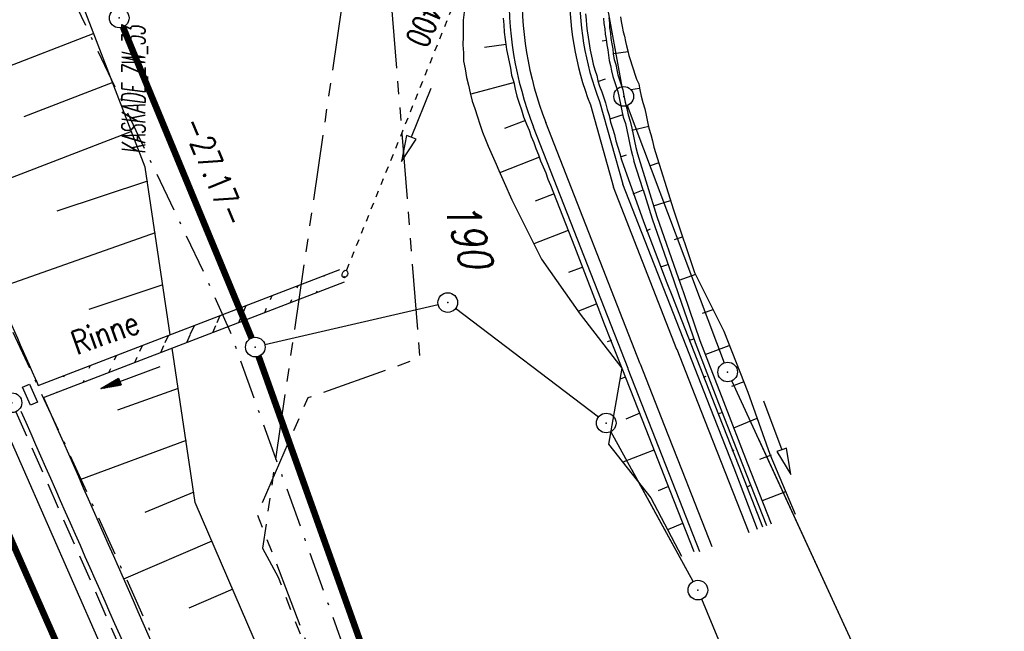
# Model space of a CAD drawing. Extents: x 447258 to 447844, y 441190 to 442763.
# Tile 34 of 123: x 447643 to 447718, y 441477 to 441524. Entities that reach past the tile are written whole.
import ezdxf

# ---------------------------------------------------------------- set-up
doc = ezdxf.new("R2010")
doc.units = 0
doc.header["$LTSCALE"] = 2
doc.header["$MEASUREMENT"] = 0
for name, pattern in [('AUSGEZOGEN', [0]), ('BAB-FM2', [2.6, 1.5, -0.5, 0.1, -0.5]), ('GESTRICH-X2', [1.5, 1, -0.5]), ('PHANTOMX2', [5, 2.5, -0.5, 0.5, -0.5, 0.5, -0.5]), ('STRICHLINIEX2', [0.5, 0.25, -0.25])]:
    doc.linetypes.add(name, pattern=pattern)
doc.layers.get('0').update_dxf_attribs({"linetype": 'AUSGEZOGEN'})
for name, color, linetype in [('207-ABSTAND', 8, 'AUSGEZOGEN'), ('207-FLSTNR', 8, 'AUSGEZOGEN'), ('207-GRENZL', 8, 'AUSGEZOGEN'), ('207-GRENZL-BAB', 7, 'AUSGEZOGEN'), ('207-GRENZP', 8, 'AUSGEZOGEN'), ('207-GRENZP-BAB', 7, 'AUSGEZOGEN'), ('208-GRENZL', 8, 'AUSGEZOGEN'), ('208-GRENZL-BAB', 7, 'AUSGEZOGEN'), ('208-GRENZP', 8, 'AUSGEZOGEN'), ('ANMERKUNG', 7, 'CONTINUOUS'), ('BAB_FM', 5, 'BAB-FM2'), ('BOESCHG', 250, 'AUSGEZOGEN'), ('DB-Durchlässe', 15, 'CONTINUOUS'), ('DB-Wegboeschungen', 15, 'CONTINUOUS'), ('DB-Wege', 15, 'CONTINUOUS'), ('DB-Wegleitungen', 15, 'CONTINUOUS'), ('FBRTOP', 250, 'AUSGEZOGEN'), ('KANAL', 7, 'GESTRICH-X2'), ('Lichtwellenleiter COLT', 46, 'PHANTOMX2'), ('Lichtwellenleiter GLH', 46, 'PHANTOMX2'), ('MULDE', 250, 'AUSGEZOGEN'), ('PFEILTOP', 200, 'AUSGEZOGEN'), ('Rinne', 200, 'CONTINUOUS'), ('SCHSYMBOL', 200, 'AUSGEZOGEN')]:
    doc.layers.add(name, color=color, linetype=linetype)
doc.styles.add('ROMANS', font='romans.shx', dxfattribs={"width": 0.8})

# ---------------------------------------------------------------- blocks, each defined once
blk = doc.blocks.new('GST')
at = {"color": 0}
blk.add_circle((0, 0), 0.75, dxfattribs=at)
blk.add_point((0, 0), dxfattribs=at)
blk = doc.blocks.new('13')
blk.add_lwpolyline([(0.755, 1.218), (-0.748, 1.218), (-0.748, 1.801), (0.755, 1.801)], close=True)
at = {"rotation": 180}
blk.add_blockref('GST', (0, 0), dxfattribs=at)
blk = doc.blocks.new('PFEIL2')
at = {"color": 0}
for p, q in [((0.88, 0.002), (-2.401, -0.012)), ((0.881, -0.271), (0.879, 0.276)), ((0.879, 0.276), (2.429, 0.009)), ((0.911, 0.27), (0.879, 0.265)), ((0.965, 0.261), (0.879, 0.246)), ((1.019, 0.252), (0.879, 0.228)), ((1.073, 0.242), (0.879, 0.209)), ((1.127, 0.233), (0.879, 0.191)), ((1.181, 0.224), (0.879, 0.172)), ((1.235, 0.214), (0.879, 0.154)), ((1.289, 0.205), (0.879, 0.135)), ((1.343, 0.196), (0.879, 0.117)), ((1.397, 0.187), (0.879, 0.098)), ((1.451, 0.177), (0.879, 0.08)), ((1.505, 0.168), (0.879, 0.061)), ((1.559, 0.159), (0.88, 0.043)), ((1.613, 0.149), (0.88, 0.024)), ((1.668, 0.14), (0.88, 0.006)), ((1.722, 0.131), (0.88, -0.013)), ((1.776, 0.121), (0.88, -0.031)), ((1.83, 0.112), (0.88, -0.05)), ((1.884, 0.103), (0.88, -0.068)), ((1.938, 0.094), (0.88, -0.087)), ((1.992, 0.084), (0.88, -0.105)), ((2.046, 0.075), (0.88, -0.124)), ((2.1, 0.066), (0.88, -0.142)), ((2.154, 0.056), (0.88, -0.161)), ((2.208, 0.047), (0.88, -0.179)), ((2.262, 0.038), (0.881, -0.198)), ((2.316, 0.029), (0.881, -0.216)), ((2.37, 0.019), (0.881, -0.235)), ((2.424, 0.01), (0.881, -0.253)), ((2.429, 0.009), (0.881, -0.271))]:
    blk.add_line(p, q, dxfattribs=at)

msp = doc.modelspace()

# ---------------------------------------------------------------- hatches: boundary and pattern name
at = {"layer": 'PFEILTOP'}
h = msp.add_hatch(dxfattribs=at)
h.set_pattern_fill('_USER', color=256, scale=1.5, angle=45, style=0, pattern_type=0)
h.set_pattern_definition([(66.05, (447648.3108, 441497.7002), (-1.37085, 0.6089), [])])
edge = h.paths.add_edge_path()
edge.add_line((447644.728, 441495.25), (447667.681, 441504.084))
edge.add_line((447644.324, 441496.166), (447667.322, 441505.017))

# ---------------------------------------------------------------- linework, layer by layer
at = {"layer": '207-GRENZL'}
for p, q in [((447687.107, 441528.363), (447688.844, 441518.968)), ((447689.245, 441517.528), (447696.645, 441497.901)), ((447674.83, 441502.33), (447661.611, 441499.269)), ((447687.053, 441493.764), (447676.157, 441502.046)), ((447722.426, 441441.841), (447697.224, 441496.518)), ((447694.279, 441481.218), (447688.011, 441492.652)), ((447714.1, 441434.092), (447694.929, 441479.867))]:
    msp.add_line(p, q, dxfattribs=at)
at = {"layer": '207-GRENZL-BAB', "const_width": 0.5, "flags": 128}
for points in [[(447660.594, 441499.793), (447650.787, 441523.517)], [(447689.739, 441418.158), (447661.132, 441498.393)]]:
    msp.add_lwpolyline(points, dxfattribs=at)
at = {"layer": '208-GRENZL'}
for p, q in [((447722.426, 441441.841), (447699.224, 441492.179)), ((447694.278, 441481.218), (447689.624, 441489.707)), ((447714.1, 441434.091), (447694.929, 441479.868))]:
    msp.add_line(p, q, dxfattribs=at)
at = {"layer": '208-GRENZL-BAB', "const_width": 0.5, "flags": 128}
msp.add_lwpolyline([(447690.688, 441415.497), (447666.364, 441483.719)], dxfattribs=at)
at = {"layer": 'BAB_FM', "elevation": 15.129, "flags": 128}
msp.add_lwpolyline([(447495.608, 441989.275), (447492.293, 441976.643), (447492.44, 441971.852), (447495.348, 441948.145), (447498.998, 441937.054), (447501.326, 441922.454), (447509.29, 441889.856), (447510.301, 441876.486), (447512.857, 441865.442), (447515.001, 441855.801), (447519.865, 441845.371), (447521.425, 441840.839), (447525.398, 441827.34), (447530.83, 441809.898), (447533.224, 441799.43), (447533.657, 441792.659), (447538.399, 441778.609), (447541.349, 441768.637), (447548.322, 441745.151), (447555.832, 441721.726), (447562.39, 441702.712), (447567.73, 441687.005), (447575.29, 441665.95), (447584.842, 441638.924), (447591.148, 441623.505), (447599.743, 441602.561), (447607.765, 441581.002), (447619.878, 441553.225), (447633.446, 441519.415), (447646.254, 441491.919), (447655.195, 441472.268), (447661.578, 441458.302), (447669.128, 441454.308), (447671.761, 441453.641), (447675.656, 441448.302)], dxfattribs=at)
at = {"layer": 'BAB_FM', "flags": 128}
msp.add_lwpolyline([(447527.591, 441875.432), (447529.946, 441866.744), (447543.884, 441822.163), (447556.228, 441774.659), (447565.402, 441742.923), (447583.079, 441694.211), (447593.435, 441662.878), (447597.566, 441650.401), (447599.35, 441645.73), (447621.927, 441589.941), (447643.299, 441533.871), (447645.975, 441527.728), (447656.928, 441504.837), (447658.961, 441500.268), (447676.938, 441450.292), (447687.78, 441420.109), (447688.919, 441414.063), (447692.03, 441406.076), (447707.144, 441365.278)], dxfattribs=at)
at = {"layer": 'BOESCHG'}
for p, q in [((447648.565, 441523.024), (447634.831, 441517.738)), ((447650.002, 441519.291), (447643.222, 441516.681)), ((447651.439, 441515.558), (447638.053, 441510.406)), ((447652.647, 441511.765), (447645.732, 441509.461)), ((447653.236, 441507.808), (447641.077, 441503.536)), ((447653.826, 441503.852), (447648.184, 441501.978)), ((447655.004, 441495.939), (447650.373, 441494.294)), ((447655.594, 441491.983), (447647.49, 441488.984)), ((447656.183, 441488.027), (447652.441, 441486.491)), ((447657.568, 441484.297), (447650.838, 441481.393)), ((447659.153, 441480.625), (447655.803, 441479.179))]:
    msp.add_line(p, q, dxfattribs=at)
for points in [[(447654.392, 441500.041), (447652.487, 441512.833), (447641.606, 441541.101), (447624.462, 441576.063), (447599.782, 441640.952), (447567.654, 441726.967), (447566.97, 441741.661), (447566.341, 441743.658)], [(447687.569, 441410.26), (447663.282, 441471.056), (447656.3, 441487.233), (447654.543, 441499.027)]]:
    msp.add_lwpolyline(points, dxfattribs=at)
msp.add_lwpolyline([(447609.491, 441479.773, -0.000773), (447613.632, 441470.609, -0.002321), (447614.992, 441467.549, -0.000006), (447625.529, 441443.54, -0.00021), (447625.822, 441442.872, -0.000103), (447629.419, 441434.652, -0.000025), (447644.421, 441400.348, -0.000637), (447655.364, 441375.235, -0.000709), (447665.125, 441352.668, -0.00651), (447673.509, 441332.491, -0.004864), (447684.113, 441305.236, -0.001312), (447689.441, 441291.026, -0.001315), (447694.683, 441276.817, -0.001967), (447705.662, 441246.448, -0.005439), (447709.468, 441235.41, -0.000303), (447710.584, 441232.048, -0.000641)], format="xyb", dxfattribs=at)
at = {"layer": 'DB-Durchlässe', "linetype": 'Continuous'}
for p, q in [((447674.256, 441518.825), (447672.778, 441515.108)), ((447672.406, 441515.256), (447672.038, 441513.25)), ((447672.778, 441515.108), (447672.406, 441515.256)), ((447673.149, 441514.96), (447672.778, 441515.108)), ((447672.038, 441513.25), (447673.149, 441514.96))]:
    msp.add_line(p, q, dxfattribs=at)
at = {"layer": 'DB-Wegboeschungen', "linetype": 'Continuous'}
for p, q in [((447676.802, 441524.656), (447676.735, 441524.056)), ((447679.787, 441524.206), (447679.847, 441523.7)), ((447686.071, 441524.539), (447686.115, 441524.08)), ((447686.115, 441524.08), (447686.143, 441523.669)), ((447687.444, 441524.196), (447687.472, 441523.785)), ((447687.855, 441524.225), (447687.884, 441523.814)), ((447688.725, 441524.297), (447688.786, 441523.949)), ((447676.73, 441523.423), (447676.725, 441522.791)), ((447676.735, 441524.056), (447676.73, 441523.423)), ((447679.847, 441523.7), (447679.874, 441523.13)), ((447686.143, 441523.669), (447686.187, 441523.21)), ((447687.472, 441523.785), (447687.548, 441523.389)), ((447687.548, 441523.389), (447687.577, 441522.978)), ((447687.884, 441523.814), (447687.897, 441523.45)), ((447687.897, 441523.45), (447687.973, 441523.054)), ((447688.786, 441523.949), (447688.862, 441523.553)), ((447688.862, 441523.553), (447688.938, 441523.157)), ((447676.725, 441522.791), (447676.72, 441522.158)), ((447679.874, 441523.13), (447679.949, 441522.576)), ((447679.949, 441522.576), (447680.024, 441522.022)), ((447686.187, 441523.21), (447686.214, 441523.07)), ((447686.214, 441523.07), (447686.43, 441521.747)), ((447687.577, 441522.978), (447687.653, 441522.582)), ((447687.653, 441522.582), (447687.681, 441522.171)), ((447687.973, 441523.054), (447688.001, 441522.643)), ((447688.001, 441522.643), (447688.077, 441522.247)), ((447688.938, 441523.157), (447689.046, 441522.824)), ((447689.046, 441522.824), (447689.122, 441522.429)), ((447676.72, 441522.158), (447676.763, 441521.541)), ((447680.025, 441522.181), (447678.363, 441521.956)), ((447680.024, 441522.022), (447680.052, 441521.816)), ((447680.052, 441521.816), (447680.318, 441520.503)), ((447687.345, 441522.474), (447687.662, 441522.526)), ((447687.681, 441522.171), (447687.757, 441521.775)), ((447688.077, 441522.247), (447688.153, 441521.851)), ((447688.153, 441521.851), (447688.182, 441521.44)), ((447689.122, 441522.429), (447689.183, 441522.08)), ((447689.183, 441522.08), (447689.306, 441521.7)), ((447676.763, 441521.541), (447676.758, 441520.909)), ((447686.43, 441521.747), (447686.474, 441521.516)), ((447686.474, 441521.516), (447686.566, 441521.072)), ((447686.566, 441521.072), (447686.642, 441520.677)), ((447687.757, 441521.775), (447687.833, 441521.379)), ((447687.833, 441521.379), (447687.862, 441520.968)), ((447688.182, 441521.44), (447688.258, 441521.044)), ((447688.214, 441521.503), (447689.322, 441521.652)), ((447689.306, 441521.7), (447689.367, 441521.351)), ((447689.367, 441521.351), (447689.49, 441520.971)), ((447676.758, 441520.909), (447676.896, 441520.323)), ((447676.896, 441520.323), (447677.001, 441519.674)), ((447680.318, 441520.503), (447680.343, 441520.391)), ((447680.343, 441520.391), (447680.418, 441519.837)), ((447686.642, 441520.677), (447686.781, 441520.249)), ((447687.862, 441520.968), (447687.985, 441520.587)), ((447687.985, 441520.587), (447688.061, 441520.191)), ((447688.258, 441521.044), (447688.381, 441520.663)), ((447688.381, 441520.663), (447688.457, 441520.267)), ((447689.49, 441520.971), (447689.599, 441520.638)), ((447689.599, 441520.638), (447689.722, 441520.258)), ((447677.001, 441519.674), (447677.139, 441519.088)), ((447680.418, 441519.837), (447680.588, 441519.314)), ((447686.781, 441520.249), (447686.92, 441519.821)), ((447686.92, 441519.821), (447686.996, 441519.425)), ((447687.012, 441519.377), (447687.582, 441519.563)), ((447688.061, 441520.191), (447688.153, 441519.748)), ((447688.153, 441519.748), (447688.276, 441519.367)), ((447688.457, 441520.267), (447688.533, 441519.871)), ((447688.533, 441519.871), (447688.657, 441519.491)), ((447689.722, 441520.258), (447689.83, 441519.925)), ((447689.83, 441519.925), (447689.954, 441519.544)), ((447677.139, 441519.088), (447677.277, 441518.502)), ((447680.556, 441519.251), (447677.308, 441518.406)), ((447680.588, 441519.314), (447680.71, 441518.776)), ((447686.996, 441519.425), (447687.135, 441518.997)), ((447687.135, 441518.997), (447687.322, 441518.584)), ((447688.276, 441519.367), (447688.4, 441518.987)), ((447688.4, 441518.987), (447688.524, 441518.607)), ((447688.657, 441519.491), (447688.78, 441519.111)), ((447688.78, 441519.111), (447688.904, 441518.73)), ((447690.186, 441518.831), (447689.536, 441518.725)), ((447689.954, 441519.544), (447690.125, 441519.179)), ((447690.125, 441519.179), (447690.216, 441518.736)), ((447677.277, 441518.502), (447677.43, 441517.868)), ((447680.71, 441518.776), (447680.833, 441518.237)), ((447680.833, 441518.237), (447681.003, 441517.714)), ((447687.322, 441518.584), (447687.445, 441518.204)), ((447687.445, 441518.204), (447687.6, 441517.728)), ((447688.524, 441518.607), (447688.63, 441518.116)), ((447688.63, 441518.116), (447688.737, 441517.625)), ((447688.904, 441518.73), (447688.995, 441518.287)), ((447688.995, 441518.287), (447689.102, 441517.796)), ((447690.216, 441518.736), (447690.323, 441518.245)), ((447690.323, 441518.245), (447690.43, 441517.754)), ((447677.43, 441517.868), (447677.616, 441517.297)), ((447681.003, 441517.714), (447681.173, 441517.191)), ((447687.6, 441517.728), (447687.707, 441517.237)), ((447688.737, 441517.625), (447688.844, 441517.134)), ((447689.102, 441517.796), (447689.209, 441517.305)), ((447689.209, 441517.305), (447689.316, 441516.814)), ((447690.43, 441517.754), (447690.585, 441517.278)), ((447677.616, 441517.297), (447677.816, 441516.679)), ((447677.816, 441516.679), (447678.002, 441516.108)), ((447681.173, 441517.191), (447681.342, 441516.668)), ((447681.342, 441516.668), (447681.575, 441516.113)), ((447687.707, 441517.237), (447687.861, 441516.762)), ((447687.861, 441516.762), (447687.968, 441516.271)), ((447687.938, 441516.524), (447688.937, 441516.848)), ((447688.844, 441517.134), (447688.951, 441516.643)), ((447688.951, 441516.643), (447689.106, 441516.167)), ((447689.316, 441516.814), (447689.471, 441516.338)), ((447690.585, 441517.278), (447690.692, 441516.787)), ((447690.692, 441516.787), (447690.799, 441516.297)), ((447678.002, 441516.108), (447678.203, 441515.49)), ((447681.483, 441516.398), (447679.897, 441515.778)), ((447681.575, 441516.113), (447681.777, 441515.653)), ((447687.968, 441516.271), (447688.123, 441515.795)), ((447689.106, 441516.167), (447689.213, 441515.676)), ((447689.471, 441516.338), (447689.593, 441515.8)), ((447689.592, 441515.642), (447690.907, 441515.964)), ((447689.593, 441515.8), (447689.7, 441515.309)), ((447690.799, 441516.297), (447690.906, 441515.806)), ((447690.906, 441515.806), (447691.06, 441515.33)), ((447678.203, 441515.49), (447678.436, 441514.935)), ((447681.777, 441515.653), (447681.932, 441515.177)), ((447681.932, 441515.177), (447682.134, 441514.717)), ((447688.123, 441515.795), (447688.277, 441515.32)), ((447688.277, 441515.32), (447688.384, 441514.829)), ((447689.213, 441515.676), (447689.32, 441515.185)), ((447689.32, 441515.185), (447689.427, 441514.694)), ((447689.7, 441515.309), (447689.807, 441514.818)), ((447691.06, 441515.33), (447691.167, 441514.839)), ((447678.436, 441514.935), (447678.653, 441514.427)), ((447678.653, 441514.427), (447678.855, 441513.967)), ((447682.134, 441514.717), (447682.288, 441514.241)), ((447688.384, 441514.829), (447688.538, 441514.353)), ((447688.538, 441514.353), (447688.693, 441513.878)), ((447689.427, 441514.694), (447689.533, 441514.203)), ((447689.807, 441514.818), (447689.914, 441514.327)), ((447689.914, 441514.327), (447690.021, 441513.836)), ((447691.167, 441514.839), (447691.274, 441514.348)), ((447691.274, 441514.348), (447692.771, 441509.577)), ((447678.855, 441513.967), (447679.057, 441513.507)), ((447682.552, 441513.591), (447679.571, 441512.412)), ((447682.288, 441514.241), (447682.49, 441513.781)), ((447682.49, 441513.781), (447682.645, 441513.306)), ((447688.693, 441513.878), (447688.8, 441513.387)), ((447688.723, 441513.624), (447689.198, 441513.779)), ((447689.533, 441514.203), (447689.64, 441513.712)), ((447689.64, 441513.712), (447689.759, 441513.302)), ((447690.021, 441513.836), (447691.518, 441509.065)), ((447679.057, 441513.507), (447679.259, 441513.047)), ((447679.259, 441513.047), (447679.461, 441512.587)), ((447682.645, 441513.306), (447682.847, 441512.846)), ((447682.847, 441512.846), (447683.049, 441512.386)), ((447688.8, 441513.387), (447690.487, 441508.678)), ((447690.46, 441511.088), (447689.759, 441513.302)), ((447691.66, 441513.159), (447690.994, 441512.943)), ((447679.461, 441512.587), (447679.663, 441512.127)), ((447679.663, 441512.127), (447679.865, 441511.667)), ((447683.049, 441512.386), (447683.203, 441511.91)), ((447679.865, 441511.667), (447680.067, 441511.207)), ((447683.203, 441511.91), (447683.405, 441511.45)), ((447683.405, 441511.45), (447685.236, 441506.787)), ((447680.067, 441511.207), (447680.254, 441510.794)), ((447680.254, 441510.794), (447680.456, 441510.334)), ((447683.669, 441510.8), (447682.226, 441510.226)), ((447689.697, 441510.787), (447690.464, 441511.09)), ((447690.464, 441511.09), (447691.153, 441508.894)), ((447680.456, 441510.334), (447682.714, 441505.811)), ((447691.255, 441509.873), (447692.539, 441510.29)), ((447691.518, 441509.065), (447693.158, 441504.341)), ((447692.771, 441509.577), (447694.379, 441504.79)), ((447690.487, 441508.678), (447692.27, 441503.999)), ((447691.153, 441508.894), (447692.793, 441504.169)), ((447684.739, 441507.993), (447682.122, 441506.985)), ((447690.719, 441507.964), (447691.036, 441508.12)), ((447685.236, 441506.787), (447687.003, 441502.157)), ((447693.451, 441507.485), (447692.833, 441507.284)), ((447682.714, 441505.811), (447685.654, 441501.614)), ((447691.821, 441505.22), (447692.344, 441505.39)), ((447685.856, 441505.201), (447684.778, 441504.799)), ((447693.204, 441504.198), (447694.473, 441504.662)), ((447694.379, 441504.79), (447696.621, 441500.314)), ((447692.27, 441503.999), (447692.691, 441502.926)), ((447692.793, 441504.169), (447693.161, 441503.11)), ((447693.158, 441504.341), (447693.534, 441503.257)), ((447693.161, 441503.11), (447693.595, 441501.859)), ((447693.534, 441503.257), (447693.968, 441502.006)), ((447686.925, 441502.395), (447685.482, 441501.82)), ((447692.691, 441502.926), (447693.175, 441501.694)), ((447685.654, 441501.614), (447688.833, 441497.494)), ((447687.003, 441502.157), (447687.5, 441500.888)), ((447693.175, 441501.694), (447694.1, 441499.337)), ((447693.595, 441501.859), (447694.433, 441499.445)), ((447693.968, 441502.006), (447694.798, 441499.616)), ((447695.78, 441501.933), (447694.972, 441501.67)), ((447687.5, 441500.888), (447687.984, 441499.657)), ((447696.621, 441500.314), (447698.452, 441495.651)), ((447688.043, 441499.603), (447687.71, 441499.495)), ((447687.984, 441499.657), (447688.833, 441497.494)), ((447694.007, 441499.622), (447694.34, 441499.73)), ((447694.1, 441499.337), (447695.93, 441494.674)), ((447694.433, 441499.445), (447696.2, 441494.814)), ((447694.798, 441499.616), (447696.58, 441494.938)), ((447695.201, 441498.538), (447697.024, 441499.235)), ((447688.833, 441497.494), (447687.824, 441491.699)), ((447688.833, 441497.494), (447690.663, 441492.831)), ((447689.112, 441496.796), (447688.684, 441496.657)), ((447695.077, 441496.815), (447695.267, 441496.877)), ((447698.141, 441496.444), (447697.206, 441496.087)), ((447698.452, 441495.651), (447700.139, 441490.942)), ((447696.2, 441494.814), (447698.03, 441490.152)), ((447696.58, 441494.938), (447698.41, 441490.275)), ((447699.647, 441495.013), (447701.035, 441491.261)), ((447690.214, 441494.052), (447689.151, 441493.602)), ((447695.93, 441494.674), (447697.76, 441490.011)), ((447696.194, 441494.024), (447696.479, 441494.116)), ((447697.387, 441492.939), (447699.148, 441493.669)), ((447690.663, 441492.831), (447692.493, 441488.169)), ((447687.824, 441491.699), (447691.05, 441487.595)), ((447691.283, 441491.245), (447688.904, 441490.315)), ((447697.263, 441491.217), (447697.406, 441491.263)), ((447701.035, 441491.261), (447700.66, 441491.123)), ((447700.66, 441491.123), (447701.729, 441489.386)), ((447701.41, 441491.4), (447701.035, 441491.261)), ((447701.729, 441489.386), (447701.41, 441491.4)), ((447698.41, 441490.275), (447700.24, 441485.612)), ((447700.217, 441490.862), (447699.329, 441490.521)), ((447700.139, 441490.942), (447702.049, 441486.358)), ((447697.76, 441490.011), (447699.575, 441485.396)), ((447698.03, 441490.152), (447699.86, 441485.489)), ((447692.4, 441488.454), (447691.607, 441488.144)), ((447692.493, 441488.169), (447694.323, 441483.506)), ((447698.38, 441488.425), (447698.65, 441488.566)), ((447699.558, 441487.389), (447701.335, 441488.071)), ((447691.05, 441487.595), (447693.387, 441483.149)), ((447693.47, 441485.647), (447692.312, 441485.166))]:
    msp.add_line(p, q, dxfattribs=at)
at = {"layer": 'DB-Wege', "linetype": 'Continuous'}
for p, q in [((447686.438, 441517.573), (447688.196, 441511.296)), ((447687.137, 441517.846), (447688.91, 441511.529)), ((447689.311, 441497.468), (447682.108, 441515.878)), ((447690.242, 441497.832), (447683.039, 441516.243)), ((447693.034, 441498.928), (447688.196, 441511.296)), ((447693.733, 441499.201), (447688.91, 441511.529)), ((447693.022, 441498.934), (447694.852, 441494.271)), ((447693.719, 441499.213), (447695.55, 441494.55)), ((447690.226, 441497.826), (447690.23, 441497.817)), ((447690.23, 441497.817), (447692.06, 441493.154)), ((447689.296, 441497.461), (447689.299, 441497.451)), ((447689.299, 441497.451), (447694.774, 441483.503)), ((447694.852, 441494.271), (447696.682, 441489.608)), ((447695.55, 441494.55), (447697.38, 441489.888)), ((447692.06, 441493.154), (447693.714, 441488.942)), ((447696.535, 441489.981), (447696.682, 441489.608)), ((447696.682, 441489.608), (447698.512, 441484.946)), ((447697.38, 441489.888), (447699.162, 441485.21)), ((447693.714, 441488.942), (447693.89, 441488.491)), ((447693.89, 441488.491), (447695.705, 441483.876))]:
    msp.add_line(p, q, dxfattribs=at)
for major_axis, start_param, end_param in [((-7.289, 26.516), 0.842557, 1.675463), ((-7.005, 25.558), 0.84331, 1.676215), ((-6.06, 22.032), 0.842384, 1.675289), ((-5.807, 21.323), 0.844928, 1.677833)]:
    msp.add_ellipse((447707.718, 441525.898), major_axis=major_axis, ratio=1, start_param=start_param, end_param=end_param, dxfattribs=at)
at = {"layer": 'DB-Wegleitungen', "linetype": 'STRICHLINIEX2'}
msp.add_line((447687.072, 441552.747), (447667.603, 441504.399), dxfattribs=at)
at = {"layer": 'DB-Wegleitungen', "linetype": 'Continuous'}
msp.add_ellipse((447667.714, 441504.678), major_axis=(0.111, 0.279), ratio=0.666667, start_param=0, end_param=6.283185, dxfattribs=at)
at = {"layer": 'FBRTOP'}
msp.add_lwpolyline([(447596.796, 441597.663, 0.001559), (447601.461, 441586.168, 0.001554), (447606.816, 441573.203, 0.002025), (447610.996, 441563.287, 0.001093), (447616.906, 441549.506, 0.001666), (447620.835, 441540.483, 0.000011), (447621.788, 441538.315, 0.000206), (447621.839, 441538.198, 0.000001), (447626.135, 441528.445, 0.000001), (447630.882, 441517.668), (447640.959, 441494.789), (447651.036, 441471.91), (447661.113, 441449.031), (447671.19, 441426.152), (447679.869, 441406.447, -0.000188), (447679.975, 441406.205, -0.000015), (447681.295, 441403.204, -0.001781), (447685.209, 441394.21, -0.001137), (447691.256, 441380.093, -0.001972), (447695.572, 441369.84, -0.001557), (447700.946, 441356.817, -0.001551), (447705.677, 441345.148, -0.001548), (447710.345, 441333.425, -0.001549), (447714.941, 441321.673, -0.001552)], format="xyb", dxfattribs=at)
at = {"layer": 'FBRTOP', "const_width": 0.5}
msp.add_lwpolyline([(447589.42, 441608.063), (447598.684, 441585.031), (447608.234, 441562.116), (447618.085, 441539.285), (447619.093, 441536.991), (447628.136, 441516.459), (447638.213, 441493.58), (447648.29, 441470.701), (447658.367, 441447.822), (447668.444, 441424.943), (447677.123, 441405.238), (447678.544, 441402.006), (447688.493, 441378.922), (447698.169, 441355.682), (447707.555, 441332.323), (447716.651, 441308.85), (447725.454, 441285.266), (447733.962, 441261.574), (447741.253, 441240.454)], dxfattribs=at)
msp.add_lwpolyline([(447578.014, 441604.42, 0.003665), (447585.929, 441584.743, 0.002614), (447597.747, 441556.396, 0.003477), (447606.89, 441535.195, 0.000497), (447610.711, 441526.526, -0.000129), (447625.466, 441493.113, -0.000808), (447627.63, 441488.188, -0.000267), (447634.144, 441473.275)], format="xyb", dxfattribs=at)
at = {"layer": 'KANAL'}
msp.add_line((447642.625, 441494.156), (447662.156, 441449.875), dxfattribs=at)
at = {"layer": 'Lichtwellenleiter COLT', "flags": 128}
msp.add_lwpolyline([(447442.96, 442335.557), (447456.7, 442249.29), (447463.6, 442209.09), (447469.32, 442174.78), (447469.36, 442166.151), (447470.01, 442158.25), (447478.55, 442083.31), (447480.14, 442073.68), (447482.71, 442066.62), (447489.76, 442034.75), (447494.21, 442009.95), (447495.29, 441993.16), (447497.59, 441980.16), (447507.01, 441951.68), (447515.71, 441920.25), (447518.26, 441903.22), (447520.43, 441896.13), (447523.64, 441884.43), (447526.37, 441878.79), (447528.11, 441866.61), (447535.41, 441848.78), (447549.9, 441801.26), (447568.27, 441742.34), (447581.42, 441716.38), (447612.07, 441661.31), (447621.06, 441647.3), (447628.35, 441633.93), (447651.39, 441582.52), (447667.47, 441546.03), (447670.34, 441536.67), (447673.43, 441498.26), (447664.89, 441495.23), (447661.03, 441486.35), (447675.09, 441449.74), (447687.91, 441416.57), (447692.3, 441403.5), (447701.96, 441375.5), (447703.056, 441372.658), (447718.41, 441332.85), (447728.05, 441307.18), (447736.09, 441285.14), (447740.65, 441276.91), (447753.75, 441244.43), (447753.961, 441243.938)], dxfattribs=at)
at = {"layer": 'Lichtwellenleiter GLH', "flags": 128}
msp.add_lwpolyline([(447443.04, 442335.579), (447446.805, 442314.878), (447447.202, 442307.726), (447447.035, 442305.663), (447448.105, 442303.179), (447455.853, 442257.883), (447455.973, 442254.994), (447459.182, 442233.704), (447462.547, 442212.489), (447466.159, 442189.433), (447469.204, 442166.064), (447470.01, 442158.25), (447477.849, 442087.756), (447478.831, 442082.344), (447479.744, 442076.075), (447482.71, 442066.62), (447482.866, 442066.064), (447485.146, 442052.08), (447487.034, 442045.024), (447495.36, 441997.645), (447495.603, 441995.693), (447495.209, 441993.321), (447496.284, 441982.821), (447499.097, 441971.423), (447507.795, 441945.91), (447510.425, 441935.505), (447513.476, 441923.434), (447517.904, 441903.132), (447521.941, 441888.796), (447544.368, 441820.369), (447557.569, 441774.31), (447581.166, 441717.983), (447600.457, 441683.636), (447618.3, 441651.867), (447628.983, 441630.357), (447653.543, 441577.923), (447660.352, 441562.951), (447664.557, 441553.744), (447668.65, 441544.501), (447669.801, 441541.079), (447661.429, 441483.757), (447662.612, 441481.552), (447669.396, 441464.067), (447675.656, 441448.302), (447681.09, 441434.845), (447685.339, 441422.75), (447689.146, 441411.07), (447689.921, 441408.693), (447693.538, 441400.577), (447697.253, 441388.481), (447698.59, 441384.754), (447711.275, 441353.274), (447728.897, 441302.547), (447734.682, 441288.069), (447738.281, 441281.653), (447743.226, 441270.195), (447752.442, 441247.185), (447753.822, 441243.9)], dxfattribs=at)
at = {"layer": 'MULDE'}
for points in [[(447584.351, 441638.959, 0.00375), (447591.023, 441621.681, 0.003249), (447600.195, 441598.883, 0.001753), (447608.965, 441577.699, 0.002489), (447615.267, 441562.837, 0.000937), (447627.102, 441535.445, 0.001147), (447636.866, 441513.104, 0.000211), (447644.083, 441496.713, 0.000002), (447644.324, 441496.166, 0.001202)], [(447644.728, 441495.25, 0.000113), (447656.862, 441467.74, 0.001202), (447675.467, 441425.857, -0.000624), (447683.285, 441408.313, -0.006919)], [(447642.998, 441494.216, 0.000112), (447655.032, 441466.932, 0.00047), (447662.291, 441450.528, -0.001338)]]:
    msp.add_lwpolyline(points, format="xyb", dxfattribs=at)
at = {"layer": 'Rinne'}
for p, q in [((447644.324, 441496.166), (447667.322, 441505.017)), ((447644.728, 441495.25), (447667.681, 441504.084))]:
    msp.add_line(p, q, dxfattribs=at)

# ---------------------------------------------------------------- block references
at = {"layer": '207-GRENZP', "rotation": 285.3280982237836}
for p in [(447688.98, 441518.229), (447675.56, 441502.499), (447696.91, 441497.2), (447687.65, 441493.309), (447694.64, 441480.56)]:
    msp.add_blockref('GST', p, dxfattribs=at)
at = {"layer": '207-GRENZP-BAB', "rotation": 285.3280982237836}
for p in [(447650.5, 441524.21), (447660.88, 441499.1)]:
    msp.add_blockref('GST', p, dxfattribs=at)
at = {"layer": '208-GRENZP', "rotation": 284.4375024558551}
msp.add_blockref('GST', (447694.64, 441480.56), dxfattribs=at)
at = {"layer": 'PFEILTOP', "rotation": 200.0134265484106}
msp.add_blockref('PFEIL2', (447651.376, 441496.778), dxfattribs=at)
at = {"layer": 'SCHSYMBOL', "rotation": 293.7708}
msp.add_blockref('13', (447642.318, 441494.858), dxfattribs=at)

# ---------------------------------------------------------------- texts
at = {"layer": '207-ABSTAND', "insert": (447657.769, 441512.514), "char_height": 1.8, "attachment_point": 5, "rotation": 292.45913, "style": 'ROMANS'}
msp.add_mtext('-27.17-', dxfattribs=at)
at = {"layer": '207-FLSTNR', "style": 'ROMANS', "oblique": 15, "width": 0.8}
msp.add_text('190', height=2.5, rotation=285.3281, dxfattribs=at).set_placement((447675.256, 441509.896))
at = {"layer": 'ANMERKUNG', "style": 'ROMANS', "oblique": 7, "width": 0.5}
msp.add_text('KASKADE_ZW_33', height=1.8, rotation=90, dxfattribs=at).set_placement((447652.487, 441513.833))
at = {"layer": 'DB-Durchlässe', "linetype": 'Continuous', "style": 'ROMANS', "oblique": 0, "width": 0.7}
msp.add_text('DN 400', height=1.8, rotation=247.30622, dxfattribs=at).set_placement((447674.794, 441528.465))
at = {"layer": 'Rinne', "style": 'ROMANS', "width": 0.8}
msp.add_text('Rinne', height=1.8, rotation=19.5068, dxfattribs=at).set_placement((447647.256, 441498.484))

doc.saveas('drawing.dxf')
